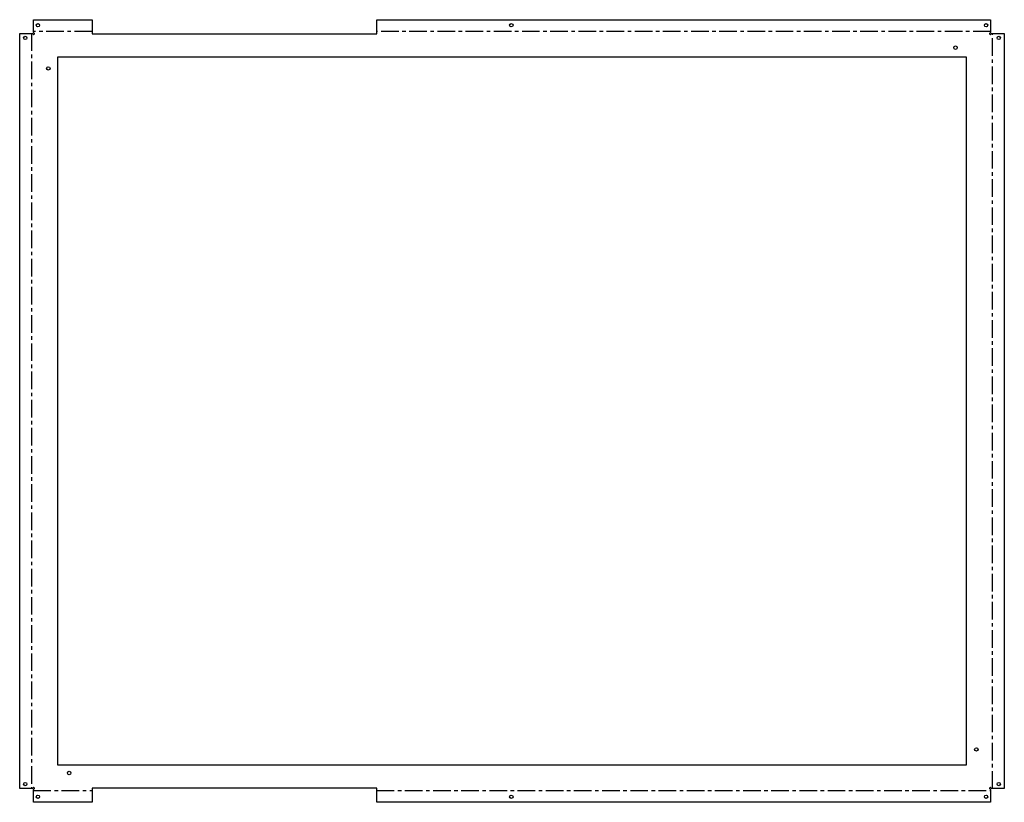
# Model space of a CAD drawing. Header units: millimetres. Extents: x -355 to 355, y -282 to 282.
import ezdxf

# ---------------------------------------------------------------- set-up
doc = ezdxf.new("R2010")
doc.units = ezdxf.units.MM
doc.linetypes.add('CENTERX2', pattern=[20.32, 12.7, -2.54, 2.54, -2.54])

msp = doc.modelspace()

# ---------------------------------------------------------------- linework, layer by layer
at = {"color": 7, "linetype": 'Continuous', "lineweight": 25}
for p, q in [((-345.04, 273), (-345.04, 282.14)), ((-345.04, 282.14), (-302.75, 282.14)), ((-302.75, 282.14), (-302.75, 272)), ((-97.55, 272), (-97.55, 282.14)), ((-97.55, 282.14), (345.04, 282.14)), ((345.04, 282.14), (345.04, 273)), ((-354.89, -272.29), (-354.89, 272.29)), ((-354.89, 272.29), (-345.75, 272.29)), ((-345.75, 272.29), (-345.1, 271.65)), ((-344.4, 272.35), (-345.04, 273)), ((-302.75, 272), (-97.55, 272)), ((345.04, 273), (344.4, 272.35)), ((345.1, 271.65), (345.75, 272.29)), ((345.75, 272.29), (354.89, 272.29)), ((354.89, 272.29), (354.89, -272.29)), ((327.75, 255), (-327.75, 255)), ((-327.75, 255), (-327.75, -255)), ((327.75, -255), (327.75, 255)), ((-327.75, -255), (327.75, -255)), ((-345.75, -272.29), (-354.89, -272.29)), ((-345.1, -271.65), (-345.75, -272.29)), ((-345.04, -273), (-344.4, -272.35)), ((-345.04, -282.14), (-345.04, -273)), ((-97.55, -272), (-302.75, -272)), ((-302.75, -272), (-302.75, -282.14)), ((-97.55, -282.14), (-97.55, -272)), ((344.4, -272.35), (345.04, -273)), ((345.04, -273), (345.04, -282.14)), ((345.75, -272.29), (345.1, -271.65)), ((354.89, -272.29), (345.75, -272.29)), ((-302.75, -282.14), (-345.04, -282.14)), ((345.04, -282.14), (-97.55, -282.14))]:
    msp.add_line(p, q, dxfattribs=at)
at = {"color": 7, "linetype": 'CENTERX2'}
for p, q in [((-346.32, 272.29), (-346.32, -272.29)), ((-302.75, 273.57), (-345.04, 273.57)), ((345.04, 273.57), (-97.55, 273.57)), ((346.32, -272.29), (346.32, 272.29)), ((-345.04, -273.57), (-302.75, -273.57)), ((-97.55, -273.57), (345.04, -273.57))]:
    msp.add_line(p, q, dxfattribs=at)
at = {"color": 7, "linetype": 'Continuous', "lineweight": 25}
for centre in [(-341.75, 278.14), (-0.5, 278.14), (341.75, 278.14), (-350.89, 269), (350.89, 269), (319.75, 262), (-334.25, 247), (334.75, -244), (-319.25, -261), (-350.89, -269), (350.89, -269), (-341.75, -278.14), (-0.5, -278.14), (341.75, -278.14)]:
    msp.add_circle(centre, 1.25, dxfattribs=at)
for centre, radius, start, end in [((-344.75, 272.01), 0.508, 225.37331, 269.62623), ((-344.75, 272), 0.5, 270, 360), ((-344.76, 272), 0.508, 0.37754, 44.62246), ((344.76, 272), 0.508, 135.37331, 179.62623), ((344.75, 272), 0.5, 180, 270), ((344.75, 272.01), 0.508, 270.37754, 314.62246), ((-344.75, -272.01), 0.508, 90.37754, 134.62246), ((-344.75, -272), 0.5, 0, 90), ((-344.76, -272), 0.508, 315.37331, 359.62623), ((344.75, -272), 0.5, 90, 180), ((344.76, -272), 0.508, 180.37754, 224.62246), ((344.75, -272.01), 0.508, 45.37331, 89.62623)]:
    msp.add_arc(centre, radius, start, end, dxfattribs=at)

doc.saveas('drawing.dxf')
